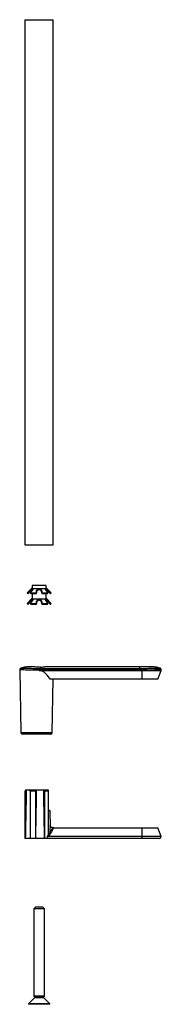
# Model space of a CAD drawing. Header units: millimetres. Extents: x -19 to 61, y -184 to 373.
import ezdxf

# ---------------------------------------------------------------- set-up
doc = ezdxf.new("R2010")
doc.units = ezdxf.units.MM

msp = doc.modelspace()

# ---------------------------------------------------------------- linework, layer by layer
at = {"color": 7, "linetype": 'Continuous', "lineweight": 25}
for p, q in [((-16, 372.94), (-16, 75.94)), ((-16, 372.94), (0, 372.94)), ((0, 75.94), (0, 372.94)), ((-16, 75.94), (0, 75.94)), ((-12.33, 51.41), (-14.8, 48.83)), ((-12.33, 51.41), (-3.67, 51.41)), ((-12, 52.98), (-12, 51.71)), ((-4, 52.98), (-12, 52.98)), ((-12, 50.6), (-12, 50.05)), ((-4, 51.71), (-4, 52.98)), ((-4, 50.05), (-4, 50.6)), ((-1.2, 48.83), (-3.67, 51.41)), ((-14.8, 48.83), (-14.44, 48.48)), ((-14.8, 48.83), (-14.49, 48.83)), ((-12.33, 45.41), (-14.8, 42.83)), ((-13.8, 49.64), (-13.8, 48.92)), ((-12.99, 48.83), (-9.5, 48.83)), ((-12.67, 48.48), (-9.5, 48.48)), ((-12.33, 45.41), (-3.67, 45.41)), ((-12, 48.48), (-12, 45.71)), ((-6.5, 48.83), (-3.01, 48.83)), ((-6.5, 48.48), (-3.33, 48.48)), ((-4, 45.71), (-4, 48.48)), ((-1.2, 42.83), (-3.67, 45.41)), ((-2.2, 49.64), (-2.2, 48.92)), ((-1.56, 48.48), (-1.2, 48.83)), ((-1.51, 48.83), (-1.2, 48.83)), ((-14.8, 42.83), (-14.44, 42.48)), ((-14.8, 42.83), (-14.49, 42.83)), ((-13.8, 43.64), (-13.8, 42.92)), ((-12.99, 42.83), (-9.5, 42.83)), ((-12.67, 42.48), (-9.5, 42.48)), ((-6.5, 42.83), (-3.01, 42.83)), ((-6.5, 42.48), (-3.33, 42.48)), ((-2.2, 43.64), (-2.2, 42.92)), ((-1.56, 42.48), (-1.2, 42.83)), ((-1.51, 42.83), (-1.2, 42.83)), ((-7, 6.15), (49, 6.15)), ((49, 7), (-4.7, 7)), ((50.01, 5.15), (50.01, 6.15)), ((-18.99, 5.31), (-18.37, -30.02)), ((-8, 5.15), (-8, 4.95)), ((-8, 4.95), (60.98, 4.95)), ((59, 0), (-1.86, 0)), ((-0.63, -30.02), (-0.1, 0)), ((50, 5.15), (50, 0)), ((59, 0), (60.98, 4.95)), ((60.98, 4.95), (60.99, 5.33)), ((-18.37, -30.02), (-0.63, -30.02)), ((-1.63, -31), (-17.37, -31)), ((-15.55, -62.43), (-16, -63.21)), ((-16, -63.21), (-16, -89.93)), ((-15.81, -63.21), (-16, -63.21)), ((-15.81, -63.21), (-15.81, -89.93)), ((-15.55, -62.43), (-2.93, -62.43)), ((-13.14, -63.21), (-13.14, -89.93)), ((-10.07, -63.21), (-13.14, -63.21)), ((-10.07, -63.21), (-10.07, -89.93)), ((-4.94, -63.21), (-4.94, -89.93)), ((-2.82, -63.21), (-4.94, -63.21)), ((-2.82, -63.21), (-2.82, -87.96)), ((-2.03, -74.42), (-2.88, -74.42)), ((-2.82, -73.93), (-2.53, -73.93)), ((-2.03, -74.42), (-1.86, -83.93)), ((-3.51, -88.87), (-3.51, -89.93)), ((61, -88.93), (-2.92, -88.93)), ((-1.86, -83.93), (-1.81, -83.93)), ((-1.78, -86.5), (-1.81, -83.93)), ((0.1, -83.93), (59, -83.93)), ((50, -83.93), (50, -89.93)), ((61, -88.93), (59, -83.93)), ((60, -89.93), (-16, -89.93)), ((-10, -128.76), (-11, -129.76)), ((-11, -129.76), (-11, -179.16)), ((-5, -129.76), (-11, -129.76)), ((-6, -128.76), (-10, -128.76)), ((-5, -129.76), (-6, -128.76)), ((-5, -179.16), (-5, -129.76)), ((-10.7, -180.16), (-14, -183.46)), ((-14, -183.46), (-14, -183.76)), ((-2, -183.46), (-14, -183.46)), ((-11, -179.16), (-10.7, -179.46)), ((-5, -179.16), (-11, -179.16)), ((-10.7, -179.46), (-10.7, -180.16)), ((-5.3, -179.46), (-10.7, -179.46)), ((-5.3, -180.16), (-10.7, -180.16)), ((-5.3, -179.46), (-5, -179.16)), ((-5.3, -180.16), (-5.3, -179.46)), ((-2, -183.46), (-5.3, -180.16)), ((-2, -183.76), (-2, -183.46)), ((-2, -183.76), (-14, -183.76))]:
    msp.add_line(p, q, dxfattribs=at)
at = {"color": 7, "linetype": 'Continuous', "lineweight": 25, "flags": 128}
for points in [[(-12, 51.71), (-12.14, 51.59), (-12.33, 51.41)], [(-3.67, 51.41), (-3.86, 51.59), (-4, 51.71)], [(-14.44, 48.48), (-14.42, 48.48), (-14.37, 48.48), (-14.29, 48.48), (-14.17, 48.48)], [(-12, 45.71), (-12.14, 45.59), (-12.33, 45.41)], [(-3.67, 45.41), (-3.86, 45.59), (-4, 45.71)], [(-1.83, 48.48), (-1.71, 48.48), (-1.63, 48.48), (-1.58, 48.48), (-1.56, 48.48)], [(-14.44, 42.48), (-14.42, 42.48), (-14.37, 42.48), (-14.29, 42.48), (-14.17, 42.48)], [(-1.83, 42.48), (-1.71, 42.48), (-1.63, 42.48), (-1.58, 42.48), (-1.56, 42.48)], [(-8, 6.15), (-8, 6.1), (-8, 6.03), (-8, 5.93), (-8, 5.8), (-8, 5.66), (-8, 5.5), (-8, 5.32), (-8, 5.15)], [(50, 5.15), (50, 5.32), (50, 5.5), (50, 5.66), (50, 5.8), (50, 5.93), (50, 6.03), (50, 6.1), (50, 6.15)], [(49, 5.15), (17.64, 5.15), (-7, 5.15)]]:
    msp.add_lwpolyline(points, dxfattribs=at)
at = {"color": 7, "linetype": 'Continuous', "lineweight": 25}
for centre, start, end in [((-17.37, -30), 181, 270), ((60, -88.93), 270, 0)]:
    msp.add_arc(centre, 1, start, end, dxfattribs=at)
for points, knots in [([(-13.8, 49.64), (-13.64, 49.82), (-13.32, 50.18), (-12.79, 50.72), (-12.33, 51.13), (-12.01, 51.33), (-11.85, 51.4), (-11.79, 51.4), (-11.75, 51.41)], [0, 0, 0, 0, 0.248994, 0.498806, 0.748526, 0.874002, 0.937926, 1, 1, 1, 1]), ([(-11.56, 50.4), (-11.56, 50.42), (-11.54, 50.52), (-11.59, 50.6), (-11.66, 50.67), (-11.75, 50.69), (-11.85, 50.67), (-12.01, 50.61), (-12.33, 50.41), (-12.79, 50), (-13.32, 49.46), (-13.64, 49.1), (-13.8, 48.92)], [0, 0, 0, 0, 0.02401, 0.121878, 0.171733, 0.220154, 0.268573, 0.318457, 0.41626, 0.610811, 0.80529, 1, 1, 1, 1]), ([(-11.75, 51.41), (-11.72, 51.4), (-11.66, 51.4), (-11.59, 51.33), (-11.52, 51.13), (-11.61, 50.72), (-11.88, 50.18), (-12.16, 49.82), (-12.3, 49.64)], [0, 0, 0, 0, 0.062093, 0.126054, 0.251467, 0.500941, 0.750322, 1, 1, 1, 1]), ([(-9.5, 49.64), (-9.48, 49.82), (-9.45, 50.18), (-9.17, 50.72), (-8.8, 51.13), (-8.43, 51.33), (-8.19, 51.4), (-8.06, 51.4), (-8, 51.41)], [0, 0, 0, 0, 0.248994, 0.498806, 0.748526, 0.874002, 0.937926, 1, 1, 1, 1]), ([(-6.5, 48.92), (-6.52, 49.1), (-6.55, 49.46), (-6.83, 50), (-7.2, 50.41), (-7.57, 50.61), (-7.81, 50.67), (-8, 50.69), (-8.19, 50.67), (-8.43, 50.61), (-8.8, 50.41), (-9.17, 50), (-9.45, 49.46), (-9.48, 49.1), (-9.5, 48.92)], [0, 0, 0, 0, 0.1245073, 0.2494238, 0.3742947, 0.4370379, 0.4689998, 0.5000423, 0.5310835, 0.5630638, 0.6257651, 0.7504916, 0.8751718, 1, 1, 1, 1]), ([(-8, 51.41), (-7.94, 51.4), (-7.81, 51.4), (-7.57, 51.33), (-7.2, 51.13), (-6.83, 50.72), (-6.55, 50.18), (-6.52, 49.82), (-6.5, 49.64)], [0, 0, 0, 0, 0.062093, 0.126054, 0.251467, 0.500941, 0.750322, 1, 1, 1, 1]), ([(-3.7, 49.64), (-3.84, 49.82), (-4.12, 50.18), (-4.39, 50.72), (-4.48, 51.13), (-4.41, 51.33), (-4.34, 51.4), (-4.28, 51.4), (-4.25, 51.41)], [0, 0, 0, 0, 0.248994, 0.498806, 0.748526, 0.874002, 0.937926, 1, 1, 1, 1]), ([(-2.2, 48.92), (-2.36, 49.1), (-2.68, 49.46), (-3.21, 50), (-3.67, 50.41), (-3.99, 50.61), (-4.15, 50.67), (-4.25, 50.69), (-4.34, 50.67), (-4.41, 50.6), (-4.46, 50.52), (-4.44, 50.42), (-4.44, 50.4)], [0, 0, 0, 0, 0.194211, 0.389061, 0.583839, 0.681709, 0.731564, 0.779985, 0.828405, 0.878289, 0.976093, 1, 1, 1, 1]), ([(-4.25, 51.41), (-4.21, 51.4), (-4.15, 51.4), (-3.99, 51.33), (-3.67, 51.13), (-3.21, 50.72), (-2.68, 50.18), (-2.36, 49.82), (-2.2, 49.64)], [0, 0, 0, 0, 0.062093, 0.126054, 0.251467, 0.500941, 0.750322, 1, 1, 1, 1]), ([(-14.49, 48.83), (-14.36, 48.98), (-14.13, 49.25), (-13.9, 49.52), (-13.8, 49.64)], [0, 0, 0, 0, 0.560002, 1, 1, 1, 1]), ([(-14.17, 48.48), (-14.23, 48.55), (-14.34, 48.66), (-14.45, 48.78), (-14.49, 48.83)], [0, 0, 0, 0, 0.559991, 1, 1, 1, 1]), ([(-13.8, 48.92), (-13.87, 48.84), (-13.99, 48.69), (-14.12, 48.55), (-14.17, 48.48)], [0, 0, 0, 0, 0.560006, 1, 1, 1, 1]), ([(-13.8, 43.64), (-13.64, 43.82), (-13.32, 44.18), (-12.79, 44.72), (-12.33, 45.13), (-12.01, 45.33), (-11.85, 45.4), (-11.79, 45.4), (-11.75, 45.41)], [0, 0, 0, 0, 0.248994, 0.498806, 0.748526, 0.874002, 0.937926, 1, 1, 1, 1]), ([(-11.56, 44.4), (-11.56, 44.42), (-11.54, 44.52), (-11.59, 44.6), (-11.66, 44.67), (-11.75, 44.69), (-11.85, 44.67), (-12.01, 44.61), (-12.33, 44.41), (-12.79, 44), (-13.32, 43.46), (-13.64, 43.1), (-13.8, 42.92)], [0, 0, 0, 0, 0.02401, 0.121878, 0.171733, 0.220154, 0.268573, 0.318457, 0.41626, 0.610811, 0.80529, 1, 1, 1, 1]), ([(-12.3, 49.64), (-12.43, 49.49), (-12.66, 49.22), (-12.89, 48.95), (-12.99, 48.83)], [0, 0, 0, 0, 0.56, 1, 1, 1, 1]), ([(-12.99, 48.83), (-12.93, 48.77), (-12.83, 48.65), (-12.72, 48.53), (-12.67, 48.48)], [0, 0, 0, 0, 0.56001, 1, 1, 1, 1]), ([(-11.75, 45.41), (-11.72, 45.4), (-11.66, 45.4), (-11.59, 45.33), (-11.52, 45.13), (-11.61, 44.72), (-11.88, 44.18), (-12.16, 43.82), (-12.3, 43.64)], [0, 0, 0, 0, 0.062093, 0.126054, 0.251467, 0.500941, 0.750322, 1, 1, 1, 1]), ([(-9.5, 48.83), (-9.5, 48.98), (-9.5, 49.25), (-9.5, 49.52), (-9.5, 49.64)], [0, 0, 0, 0, 0.560002, 1, 1, 1, 1]), ([(-9.5, 48.48), (-9.5, 48.55), (-9.5, 48.66), (-9.5, 48.78), (-9.5, 48.83)], [0, 0, 0, 0, 0.559994, 1, 1, 1, 1]), ([(-9.5, 43.64), (-9.48, 43.82), (-9.45, 44.18), (-9.17, 44.72), (-8.8, 45.13), (-8.43, 45.33), (-8.19, 45.4), (-8.06, 45.4), (-8, 45.41)], [0, 0, 0, 0, 0.2489936, 0.4988056, 0.7485264, 0.8740023, 0.9379259, 1, 1, 1, 1]), ([(-6.5, 42.92), (-6.52, 43.1), (-6.55, 43.46), (-6.83, 44), (-7.2, 44.41), (-7.57, 44.61), (-7.81, 44.67), (-8, 44.69), (-8.19, 44.67), (-8.43, 44.61), (-8.8, 44.41), (-9.17, 44), (-9.45, 43.46), (-9.48, 43.1), (-9.5, 42.92)], [0, 0, 0, 0, 0.124507, 0.249424, 0.374295, 0.437038, 0.469, 0.500042, 0.531084, 0.563064, 0.625765, 0.750492, 0.875172, 1, 1, 1, 1]), ([(-8, 45.41), (-7.94, 45.4), (-7.81, 45.4), (-7.57, 45.33), (-7.2, 45.13), (-6.83, 44.72), (-6.55, 44.18), (-6.52, 43.82), (-6.5, 43.64)], [0, 0, 0, 0, 0.062093, 0.126054, 0.251467, 0.500941, 0.750322, 1, 1, 1, 1]), ([(-6.5, 49.64), (-6.5, 49.49), (-6.5, 49.22), (-6.5, 48.95), (-6.5, 48.83)], [0, 0, 0, 0, 0.56, 1, 1, 1, 1]), ([(-6.5, 48.83), (-6.5, 48.77), (-6.5, 48.65), (-6.5, 48.53), (-6.5, 48.48)], [0, 0, 0, 0, 0.5600069, 1, 1, 1, 1]), ([(-3.7, 43.64), (-3.84, 43.82), (-4.12, 44.18), (-4.39, 44.72), (-4.48, 45.13), (-4.41, 45.33), (-4.34, 45.4), (-4.28, 45.4), (-4.25, 45.41)], [0, 0, 0, 0, 0.248994, 0.498806, 0.748526, 0.874002, 0.937926, 1, 1, 1, 1]), ([(-2.2, 42.92), (-2.36, 43.1), (-2.68, 43.46), (-3.21, 44), (-3.67, 44.41), (-3.99, 44.61), (-4.15, 44.67), (-4.25, 44.69), (-4.34, 44.67), (-4.41, 44.6), (-4.46, 44.52), (-4.44, 44.42), (-4.44, 44.4)], [0, 0, 0, 0, 0.194211, 0.389061, 0.583839, 0.681709, 0.731564, 0.779985, 0.828405, 0.878289, 0.976093, 1, 1, 1, 1]), ([(-4.25, 45.41), (-4.21, 45.4), (-4.15, 45.4), (-3.99, 45.33), (-3.67, 45.13), (-3.21, 44.72), (-2.68, 44.18), (-2.36, 43.82), (-2.2, 43.64)], [0, 0, 0, 0, 0.062093, 0.126054, 0.251467, 0.500941, 0.750322, 1, 1, 1, 1]), ([(-3.01, 48.83), (-3.14, 48.98), (-3.37, 49.25), (-3.6, 49.52), (-3.7, 49.64)], [0, 0, 0, 0, 0.560002, 1, 1, 1, 1]), ([(-3.33, 48.48), (-3.27, 48.55), (-3.16, 48.66), (-3.05, 48.78), (-3.01, 48.83)], [0, 0, 0, 0, 0.559991, 1, 1, 1, 1]), ([(-2.2, 49.64), (-2.07, 49.49), (-1.84, 49.22), (-1.61, 48.95), (-1.51, 48.83)], [0, 0, 0, 0, 0.56, 1, 1, 1, 1]), ([(-1.83, 48.48), (-1.9, 48.57), (-2.02, 48.71), (-2.14, 48.85), (-2.2, 48.92)], [0, 0, 0, 0, 0.559994, 1, 1, 1, 1]), ([(-1.51, 48.83), (-1.57, 48.77), (-1.67, 48.65), (-1.78, 48.53), (-1.83, 48.48)], [0, 0, 0, 0, 0.56001, 1, 1, 1, 1]), ([(-14.49, 42.83), (-14.36, 42.98), (-14.13, 43.25), (-13.9, 43.52), (-13.8, 43.64)], [0, 0, 0, 0, 0.560002, 1, 1, 1, 1]), ([(-14.17, 42.48), (-14.23, 42.55), (-14.34, 42.66), (-14.45, 42.78), (-14.49, 42.83)], [0, 0, 0, 0, 0.559991, 1, 1, 1, 1]), ([(-13.8, 42.92), (-13.87, 42.84), (-13.99, 42.69), (-14.12, 42.55), (-14.17, 42.48)], [0, 0, 0, 0, 0.560006, 1, 1, 1, 1]), ([(-12.3, 43.64), (-12.43, 43.49), (-12.66, 43.22), (-12.89, 42.95), (-12.99, 42.83)], [0, 0, 0, 0, 0.56, 1, 1, 1, 1]), ([(-12.99, 42.83), (-12.93, 42.77), (-12.83, 42.65), (-12.72, 42.53), (-12.67, 42.48)], [0, 0, 0, 0, 0.56001, 1, 1, 1, 1]), ([(-9.5, 42.83), (-9.5, 42.98), (-9.5, 43.25), (-9.5, 43.52), (-9.5, 43.64)], [0, 0, 0, 0, 0.560002, 1, 1, 1, 1]), ([(-9.5, 42.48), (-9.5, 42.55), (-9.5, 42.66), (-9.5, 42.78), (-9.5, 42.83)], [0, 0, 0, 0, 0.559994, 1, 1, 1, 1]), ([(-6.5, 43.64), (-6.5, 43.49), (-6.5, 43.22), (-6.5, 42.95), (-6.5, 42.83)], [0, 0, 0, 0, 0.56, 1, 1, 1, 1]), ([(-6.5, 42.83), (-6.5, 42.77), (-6.5, 42.65), (-6.5, 42.53), (-6.5, 42.48)], [0, 0, 0, 0, 0.5600069, 1, 1, 1, 1]), ([(-3.01, 42.83), (-3.14, 42.98), (-3.37, 43.25), (-3.6, 43.52), (-3.7, 43.64)], [0, 0, 0, 0, 0.560002, 1, 1, 1, 1]), ([(-3.33, 42.48), (-3.27, 42.55), (-3.16, 42.66), (-3.05, 42.78), (-3.01, 42.83)], [0, 0, 0, 0, 0.559991, 1, 1, 1, 1]), ([(-2.2, 43.64), (-2.07, 43.49), (-1.84, 43.22), (-1.61, 42.95), (-1.51, 42.83)], [0, 0, 0, 0, 0.56, 1, 1, 1, 1]), ([(-1.83, 42.48), (-1.9, 42.57), (-2.02, 42.71), (-2.14, 42.85), (-2.2, 42.92)], [0, 0, 0, 0, 0.559994, 1, 1, 1, 1]), ([(-1.51, 42.83), (-1.57, 42.77), (-1.67, 42.65), (-1.78, 42.53), (-1.83, 42.48)], [0, 0, 0, 0, 0.56001, 1, 1, 1, 1]), ([(-18.32, 6.26), (-18.41, 6.22), (-18.6, 6.13), (-18.82, 5.9), (-18.97, 5.61), (-18.98, 5.4), (-18.99, 5.3)], [0, 0, 0, 0, 0.243801, 0.5, 0.756199, 1, 1, 1, 1]), ([(-11.3, 7), (-11.78, 7), (-13.22, 6.99), (-15.63, 7.05), (-17.47, 6.51), (-18.38, 6.24)], [0, 0, 0, 0, 0.20159, 0.601596, 1, 1, 1, 1]), ([(-18.32, 6.26), (-18.28, 6.26), (-18.21, 6.26), (-17.65, 6.25), (-16.77, 6.24), (-15.58, 6.23), (-14.13, 6.22), (-12.47, 6.2), (-10.67, 6.18), (-9.41, 6.16), (-8.78, 6.16)], [0, 0, 0, 0, 0.125997, 0.251279, 0.377173, 0.502052, 0.627264, 0.75174, 0.875999, 1, 1, 1, 1]), ([(-7, 6.92), (-7.25, 6.92), (-7.76, 6.91), (-8.55, 6.91), (-9.29, 6.92), (-10.05, 6.94), (-10.69, 6.97), (-11.15, 6.99), (-11.37, 7), (-11.3, 7), (-11.3, 7)], [0, 0, 0, 0, 0.126605, 0.252178, 0.376731, 0.500274, 0.669754, 0.809731, 0.999935, 1, 1, 1, 1]), ([(-8, 6.15), (-7.83, 6.15), (-7.5, 6.15), (-7.17, 6.15), (-7, 6.15)], [0, 0, 0, 0, 0.5, 1, 1, 1, 1]), ([(-7, 6.92), (-6.69, 6.92), (-6.05, 6.94), (-5.28, 6.97), (-4.83, 6.99), (-4.65, 7), (-4.7, 7), (-4.7, 7)], [0, 0, 0, 0, 0.243343, 0.499551, 0.7621, 0.999272, 1, 1, 1, 1]), ([(-7, 5.15), (-7, 5.25), (-7, 5.37), (-7, 5.6), (-7, 5.71), (-7, 5.9), (-7, 5.98), (-7, 6.09), (-7, 6.13), (-7, 6.15)], [0, 0, 0, 0, 0.25, 0.25, 0.5, 0.5, 0.75, 0.75, 1, 1, 1, 1]), ([(60.41, 6.25), (59.5, 6.54), (57.66, 7.1), (54.76, 6.97), (51.88, 7.01), (49.96, 7), (49, 7)], [0, 0, 0, 0, 0.248569, 0.498794, 0.749397, 1, 1, 1, 1]), ([(49, 6.15), (49, 6.48), (49, 6.99), (49, 6.92), (49, 6.9)], [0, 0, 0, 0, 0.6666611, 1, 1, 1, 1]), ([(49, 5.15), (49, 5.25), (49, 5.37), (49, 5.6), (49, 5.71), (49, 5.9), (49, 5.98), (49, 6.09), (49, 6.13), (49, 6.15)], [0, 0, 0, 0, 0.25, 0.25, 0.5, 0.5, 0.75, 0.75, 1, 1, 1, 1]), ([(49, 6.15), (49.17, 6.15), (49.5, 6.15), (49.83, 6.15), (50, 6.15)], [0, 0, 0, 0, 0.5, 1, 1, 1, 1]), ([(51.02, 6.16), (51.64, 6.17), (52.88, 6.19), (54.64, 6.21), (56.26, 6.23), (57.67, 6.25), (58.83, 6.26), (59.71, 6.27), (60.2, 6.28), (60.41, 6.28), (60.35, 6.28), (60.35, 6.28)], [0, 0, 0, 0, 0.123333, 0.247809, 0.372177, 0.497279, 0.622578, 0.748127, 0.874199, 0.999862, 1, 1, 1, 1]), ([(60.99, 5.33), (60.98, 5.43), (60.97, 5.63), (60.83, 5.91), (60.62, 6.14), (60.44, 6.23), (60.35, 6.28)], [0, 0, 0, 0, 0.24412, 0.5, 0.75588, 1, 1, 1, 1]), ([(-8, 5.15), (-8.23, 5.15), (-8.77, 5.15), (-9.69, 5.16), (-10.68, 5.18), (-11.54, 5.19), (-12.52, 5.2), (-13.61, 5.22), (-14.8, 5.24), (-16.06, 5.25), (-17.3, 5.27), (-18.3, 5.29), (-18.89, 5.3), (-18.95, 5.3), (-18.99, 5.3)], [0, 0, 0, 0, 0.040189, 0.093441, 0.161713, 0.214414, 0.250456, 0.343501, 0.426893, 0.500625, 0.637645, 0.766579, 0.887421, 1, 1, 1, 1]), ([(-1.86, 0), (-2.3, 0.79), (-2.76, 1.5), (-3.74, 2.74), (-4.25, 3.26), (-5.3, 4.11), (-5.84, 4.43), (-6.92, 4.85), (-7.46, 4.95), (-8, 4.95)], [0, 0, 0, 0, 0.25, 0.25, 0.5, 0.5, 0.75, 0.75, 1, 1, 1, 1]), ([(60.99, 5.33), (60.99, 5.33), (61.05, 5.33), (60.84, 5.32), (60.31, 5.31), (59.47, 5.3), (58.58, 5.28), (57.76, 5.27), (56.78, 5.25), (55.59, 5.23), (54.29, 5.21), (52.89, 5.19), (51.48, 5.16), (50.49, 5.15), (50.01, 5.15)], [0, 0, 0, 0, 0.000192, 0.113172, 0.234061, 0.362853, 0.430306, 0.49974, 0.575599, 0.65894, 0.749758, 0.827893, 0.916558, 1, 1, 1, 1]), ([(-1.63, -31), (-1.59, -31), (-1.53, -31), (-1.43, -30.98), (-1.34, -30.96), (-1.23, -30.92), (-1.09, -30.85), (-0.93, -30.73), (-0.81, -30.58), (-0.71, -30.4), (-0.64, -30.21), (-0.63, -30.08), (-0.63, -30.02)], [0, 0, 0, 0, 0.070128, 0.135307, 0.195511, 0.250718, 0.380175, 0.500458, 0.630965, 0.757331, 0.880116, 1, 1, 1, 1]), ([(-15.26, -62.43), (-15.36, -67.56), (-15.55, -76.73), (-15.73, -85.89), (-15.81, -89.93)], [0, 0, 0, 0, 0.5600001, 1, 1, 1, 1]), ([(-15.29, -62.43), (-15.39, -62.57), (-15.56, -62.83), (-15.73, -63.09), (-15.81, -63.21)], [0, 0, 0, 0, 0.559999, 1, 1, 1, 1]), ([(-13.14, -63.21), (-13.14, -63.06), (-13.12, -62.8), (-13.1, -62.54), (-13.1, -62.43)], [0, 0, 0, 0, 0.560001, 1, 1, 1, 1]), ([(-9.61, -62.43), (-9.7, -67.56), (-9.85, -76.73), (-10, -85.89), (-10.07, -89.93)], [0, 0, 0, 0, 0.5600001, 1, 1, 1, 1]), ([(-9.64, -62.43), (-9.72, -62.57), (-9.86, -62.83), (-10.01, -63.09), (-10.07, -63.21)], [0, 0, 0, 0, 0.5599995, 1, 1, 1, 1]), ([(-4.94, -89.93), (-5.03, -84.79), (-5.2, -75.63), (-5.37, -66.46), (-5.44, -62.43)], [0, 0, 0, 0, 0.56, 1, 1, 1, 1]), ([(-4.94, -63.21), (-5.03, -63.06), (-5.18, -62.8), (-5.34, -62.54), (-5.41, -62.43)], [0, 0, 0, 0, 0.560001, 1, 1, 1, 1]), ([(-2.93, -62.43), (-2.91, -62.57), (-2.87, -62.83), (-2.83, -63.09), (-2.82, -63.21)], [0, 0, 0, 0, 0.56, 1, 1, 1, 1]), ([(-2.53, -73.93), (-2.49, -73.93), (-2.42, -73.93), (-2.3, -73.98), (-2.19, -74.05), (-2.11, -74.14), (-2.06, -74.23), (-2.03, -74.32), (-2.03, -74.39), (-2.03, -74.42)], [0, 0, 0, 0, 0.153094, 0.287538, 0.499966, 0.631725, 0.758667, 0.881253, 1, 1, 1, 1]), ([(-0.4, -83.93), (-0.6, -83.9), (-1.04, -83.85), (-1.54, -83.45), (-1.83, -82.96), (-1.87, -82.62), (-1.89, -82.46)], [0, 0, 0, 0, 0.270463, 0.562348, 0.789501, 1, 1, 1, 1]), ([(-0.34, -83.66), (-0.8, -84.68), (-1.66, -86.55), (-2.94, -88.18), (-3.52, -88.93)], [0, 0, 0, 0, 0.543768, 1, 1, 1, 1]), ([(-3.34, -89.93), (-3.36, -89.93), (-3.41, -89.92), (-3.48, -89.9), (-3.52, -89.86), (-3.49, -89.75), (-3.39, -89.56), (-3.19, -89.28), (-3.01, -89.04), (-2.92, -88.93)], [0, 0, 0, 0, 0.067875, 0.131964, 0.250617, 0.368137, 0.501162, 0.749888, 1, 1, 1, 1]), ([(-2.92, -88.93), (-2.98, -88.92), (-3.12, -88.91), (-3.29, -88.88), (-3.42, -88.88), (-3.49, -88.88), (-3.49, -88.9), (-3.49, -88.9)], [0, 0, 0, 0, 0.237752, 0.475727, 0.721491, 0.950883, 1, 1, 1, 1]), ([(0.1, -83.93), (-0.39, -84.98), (-1.22, -86.74), (-2.43, -88.3), (-2.92, -88.93)], [0, 0, 0, 0, 0.596674, 1, 1, 1, 1]), ([(-0.45, -83.93), (-0.45, -83.93), (-0.47, -83.93), (-0.45, -83.93), (-0.38, -83.93), (-0.25, -83.93), (-0.08, -83.93), (0.04, -83.93), (0.1, -83.93)], [0, 0, 0, 0, 0.051727, 0.237626, 0.427898, 0.617758, 0.804949, 1, 1, 1, 1])]:
    msp.add_open_spline(points, degree=3, knots=knots, dxfattribs=at)
for points in [[(-8.78, 6.16), (-8.52, 6.15), (-8.26, 6.15), (-8, 6.15)], [(-7, 6.92), (-7, 6.8), (-7, 6.54), (-7, 6.15)], [(50, 6.15), (50, 6.15), (50, 6.15), (50.01, 6.15)], [(50.01, 6.15), (50.35, 6.15), (50.68, 6.15), (51.02, 6.16)], [(-7, 5.15), (-7.33, 5.15), (-7.67, 5.15), (-8, 5.15)], [(50, 5.15), (49.67, 5.15), (49.33, 5.15), (49, 5.15)], [(50.01, 5.15), (50.01, 5.15), (50, 5.15), (50, 5.15)]]:
    msp.add_open_spline(points, degree=3, dxfattribs=at)

doc.saveas('drawing.dxf')
